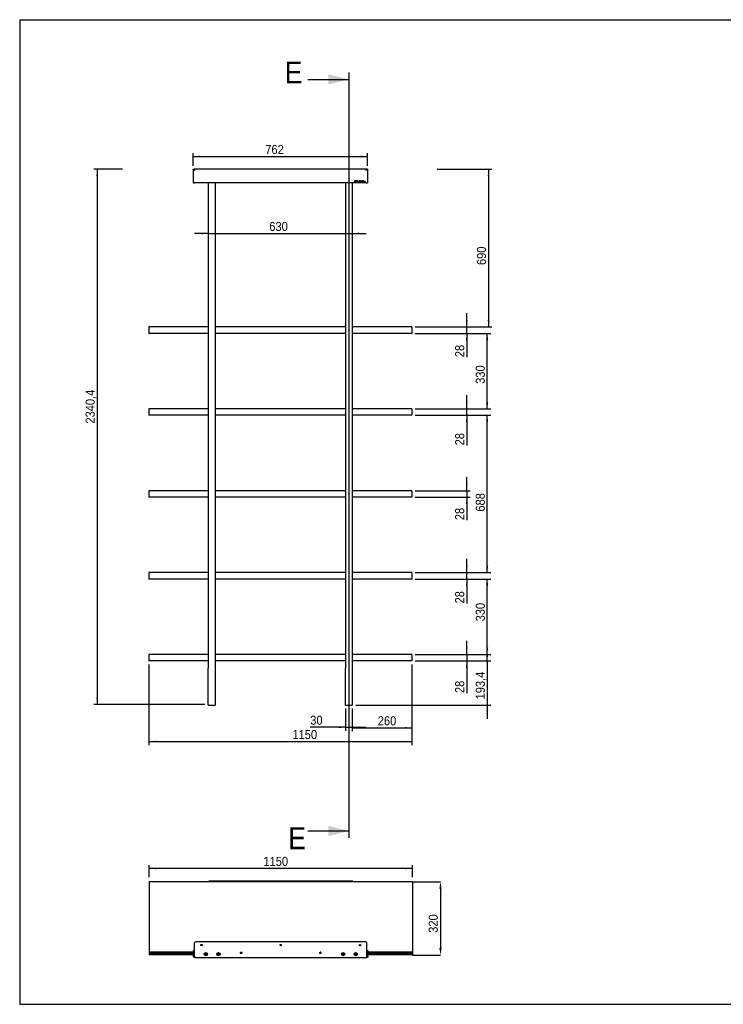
# Model space of a CAD drawing. Header units: millimetres. Extents: x 150 to 6300, y 173 to 4478.
# Tile 1 of 6: x 150 to 3225, y 173 to 4478. Entities that reach past the tile are written whole.
import ezdxf

# ---------------------------------------------------------------- set-up
doc = ezdxf.new("R2010")
doc.units = ezdxf.units.MM
doc.header["$LTSCALE"] = 15
doc.header["$PDSIZE"] = -1
doc.linetypes.add('SLD-Solido', pattern=[0])
for name, color, linetype in [('QUOTE', 1, 'SLD-Solido'), ('SCHIZZI', 9, 'Continuous'), ('SEZIONI', 9, 'SLD-Solido')]:
    doc.layers.add(name, color=color, linetype=linetype)
doc.styles.add('SLDTEXTSTYLE0', font='GOTHIC.TTF', dxfattribs={"width": 0.913})
doc.dimstyles.new('SLDDIMSTYLE0', dxfattribs={"dimtxt": 39.6875, "dimasz": 30, "dimexe": 0, "dimexo": 0.0625, "dimgap": 9.921875, "dimtad": 1, "dimdec": 1, "dimrnd": 1e-09, "dimzin": 12, "dimdsep": 46, "dimtxsty": 'SLDTEXTSTYLE0', "dimsah": 1, "dimcen": 0.09, "dimadec": 0, "dimazin": 3, "dimtfac": 1, "dimtdec": 1, "dimtmove": 0, "dimatfit": 0, "dimfxl": 1, "dimfrac": 2, "dimtolj": 1, "dimtzin": 12, "dimarcsym": 0})
doc.dimstyles.new('SLDDIMSTYLE1', dxfattribs={"dimtxt": 39.6875, "dimasz": 30, "dimexe": 0, "dimexo": 0.0625, "dimgap": 9.921875, "dimtad": 1, "dimdec": 1, "dimrnd": 1e-09, "dimzin": 12, "dimdsep": 46, "dimtxsty": 'SLDTEXTSTYLE0', "dimsah": 1, "dimcen": 0.09, "dimadec": 0, "dimazin": 3, "dimtfac": 1, "dimtdec": 1, "dimtofl": 0, "dimtmove": 0, "dimatfit": 3, "dimfxl": 1, "dimfrac": 2, "dimtolj": 1, "dimtzin": 12, "dimarcsym": 0})

# ---------------------------------------------------------------- blocks, each defined once
blk = doc.blocks.new('_D')
at = {"layer": 'QUOTE', "transparency": 16777216}
for p, q in [((2193.3, 1674.7), (2193.3, 1734.7)), ((1878.3, 1674.7), (2208.3, 1674.7)), ((2193.3, 1674.7), (2193.3, 1481.3)), ((1618.3, 1481.3), (2208.3, 1481.3)), ((2193.3, 1481.3), (2193.3, 1421.3))]:
    blk.add_line(p, q, dxfattribs=at)
for points in [[(2193.3, 1674.7), (2197.1, 1704.7), (2189.6, 1704.7)], [(2193.3, 1481.3), (2189.6, 1451.3), (2197.1, 1451.3)]]:
    blk.add_solid(points, dxfattribs=at)
at = {"layer": 'QUOTE', "transparency": 16777216, "insert": (2142.6, 1506.4), "char_height": 39.69, "attachment_point": 1, "rotation": 90, "style": 'SLDTEXTSTYLE0'}
blk.add_mtext('193,4', dxfattribs=at)
blk = doc.blocks.new('_D_1')
at = {"layer": 'QUOTE', "transparency": 16777216}
for p, q in [((2103.3, 1702.7), (2103.3, 1762.7)), ((1878.3, 1702.7), (2118.3, 1702.7)), ((2103.3, 1702.7), (2103.3, 1674.7)), ((1878.3, 1674.7), (2118.3, 1674.7)), ((2103.3, 1674.7), (2103.3, 1534.3))]:
    blk.add_line(p, q, dxfattribs=at)
for points in [[(2103.3, 1702.7), (2107.1, 1732.7), (2099.6, 1732.7)], [(2103.3, 1674.7), (2099.6, 1644.7), (2107.1, 1644.7)]]:
    blk.add_solid(points, dxfattribs=at)
at = {"layer": 'QUOTE', "transparency": 16777216, "insert": (2052.6, 1534.3), "char_height": 39.69, "attachment_point": 1, "rotation": 90, "style": 'SLDTEXTSTYLE0'}
blk.add_mtext('28', dxfattribs=at)
blk = doc.blocks.new('_D_2')
at = {"layer": 'QUOTE', "transparency": 16777216}
for p, q in [((1878.3, 2032.7), (2208.3, 2032.7)), ((2193.3, 1702.7), (2193.3, 2032.7)), ((1878.3, 1702.7), (2208.3, 1702.7))]:
    blk.add_line(p, q, dxfattribs=at)
for points in [[(2193.3, 2032.7), (2189.6, 2002.7), (2197.1, 2002.7)], [(2193.3, 1702.7), (2197.1, 1732.7), (2189.6, 1732.7)]]:
    blk.add_solid(points, dxfattribs=at)
at = {"layer": 'QUOTE', "transparency": 16777216, "insert": (2142.6, 1847.5), "char_height": 39.69, "attachment_point": 1, "rotation": 90, "style": 'SLDTEXTSTYLE0'}
blk.add_mtext('330', dxfattribs=at)
blk = doc.blocks.new('_D_3')
at = {"layer": 'QUOTE', "transparency": 16777216}
for p, q in [((2103.3, 2060.7), (2103.3, 2120.7)), ((1878.3, 2060.7), (2118.3, 2060.7)), ((1878.3, 2032.7), (2118.3, 2032.7)), ((2103.3, 2032.7), (2103.3, 2060.7)), ((2103.3, 2032.7), (2103.3, 1926))]:
    blk.add_line(p, q, dxfattribs=at)
for points in [[(2103.3, 2060.7), (2107.1, 2090.7), (2099.6, 2090.7)], [(2103.3, 2032.7), (2099.6, 2002.7), (2107.1, 2002.7)]]:
    blk.add_solid(points, dxfattribs=at)
at = {"layer": 'QUOTE', "transparency": 16777216, "insert": (2052.6, 1926), "char_height": 39.69, "attachment_point": 1, "rotation": 90, "style": 'SLDTEXTSTYLE0'}
blk.add_mtext('28', dxfattribs=at)
blk = doc.blocks.new('_D_4')
at = {"layer": 'QUOTE', "transparency": 16777216}
for p, q in [((2103.3, 2776.7), (2103.3, 2836.7)), ((1878.3, 2776.7), (2118.3, 2776.7)), ((2103.3, 2748.7), (2103.3, 2776.7)), ((1878.3, 2748.7), (2118.3, 2748.7)), ((2103.3, 2748.7), (2103.3, 2617.2))]:
    blk.add_line(p, q, dxfattribs=at)
for points in [[(2103.3, 2776.7), (2107.1, 2806.7), (2099.6, 2806.7)], [(2103.3, 2748.7), (2099.6, 2718.7), (2107.1, 2718.7)]]:
    blk.add_solid(points, dxfattribs=at)
at = {"layer": 'QUOTE', "transparency": 16777216, "insert": (2052.6, 2617.2), "char_height": 39.69, "attachment_point": 1, "rotation": 90, "style": 'SLDTEXTSTYLE0'}
blk.add_mtext('28', dxfattribs=at)
blk = doc.blocks.new('_D_5')
at = {"layer": 'QUOTE', "transparency": 16777216}
for p, q in [((1878.3, 3106.7), (2208.3, 3106.7)), ((2193.3, 2776.7), (2193.3, 3106.7)), ((1878.3, 2776.7), (2208.3, 2776.7))]:
    blk.add_line(p, q, dxfattribs=at)
for points in [[(2193.3, 3106.7), (2189.6, 3076.7), (2197.1, 3076.7)], [(2193.3, 2776.7), (2197.1, 2806.7), (2189.6, 2806.7)]]:
    blk.add_solid(points, dxfattribs=at)
at = {"layer": 'QUOTE', "transparency": 16777216, "insert": (2142.6, 2886.2), "char_height": 39.69, "attachment_point": 1, "rotation": 90, "style": 'SLDTEXTSTYLE0'}
blk.add_mtext('330', dxfattribs=at)
blk = doc.blocks.new('_D_6')
at = {"layer": 'QUOTE', "transparency": 16777216}
for p, q in [((2103.3, 3134.7), (2103.3, 3194.7)), ((1878.3, 3134.7), (2118.3, 3134.7)), ((1878.3, 3106.7), (2118.3, 3106.7)), ((2103.3, 3106.7), (2103.3, 3134.7)), ((2103.3, 3106.7), (2103.3, 3002.7))]:
    blk.add_line(p, q, dxfattribs=at)
for points in [[(2103.3, 3134.7), (2107.1, 3164.7), (2099.6, 3164.7)], [(2103.3, 3106.7), (2099.6, 3076.7), (2107.1, 3076.7)]]:
    blk.add_solid(points, dxfattribs=at)
at = {"layer": 'QUOTE', "transparency": 16777216, "insert": (2052.6, 3002.7), "char_height": 39.69, "attachment_point": 1, "rotation": 90, "style": 'SLDTEXTSTYLE0'}
blk.add_mtext('28', dxfattribs=at)
blk = doc.blocks.new('_D_7')
at = {"layer": 'QUOTE', "transparency": 16777216}
for p, q in [((907.3, 3839.8), (907.3, 3895)), ((907.3, 3880), (1669.3, 3880)), ((1669.3, 3839.8), (1669.3, 3895))]:
    blk.add_line(p, q, dxfattribs=at)
for points in [[(907.3, 3880), (937.3, 3876.2), (937.3, 3883.7)], [(1669.3, 3880), (1639.3, 3883.7), (1639.3, 3876.2)]]:
    blk.add_solid(points, dxfattribs=at)
at = {"layer": 'QUOTE', "transparency": 16777216, "insert": (1222.9, 3930.7), "char_height": 39.69, "attachment_point": 1, "style": 'SLDTEXTSTYLE0'}
blk.add_mtext('762', dxfattribs=at)
blk = doc.blocks.new('_D_8')
at = {"layer": 'QUOTE', "transparency": 16777216}
for p, q in [((1878.3, 2748.7), (2208.3, 2748.7)), ((2193.3, 2060.7), (2193.3, 2748.7)), ((1878.3, 2060.7), (2208.3, 2060.7))]:
    blk.add_line(p, q, dxfattribs=at)
for points in [[(2193.3, 2748.7), (2189.6, 2718.7), (2197.1, 2718.7)], [(2193.3, 2060.7), (2197.1, 2090.7), (2189.6, 2090.7)]]:
    blk.add_solid(points, dxfattribs=at)
at = {"layer": 'QUOTE', "transparency": 16777216, "insert": (2142.6, 2327.5), "char_height": 39.69, "attachment_point": 1, "rotation": 90, "style": 'SLDTEXTSTYLE0'}
blk.add_mtext('688', dxfattribs=at)
blk = doc.blocks.new('_D_9')
at = {"layer": 'QUOTE', "transparency": 16777216}
for p, q in [((1573.3, 1466.3), (1573.3, 1369.5)), ((1603.3, 1466.3), (1603.3, 1369.5)), ((1573.3, 1384.5), (1419.4, 1384.5)), ((1573.3, 1384.5), (1603.3, 1384.5)), ((1603.3, 1384.5), (1663.3, 1384.5))]:
    blk.add_line(p, q, dxfattribs=at)
for points in [[(1573.3, 1384.5), (1543.3, 1388.2), (1543.3, 1380.7)], [(1603.3, 1384.5), (1633.3, 1380.7), (1633.3, 1388.2)]]:
    blk.add_solid(points, dxfattribs=at)
at = {"layer": 'QUOTE', "transparency": 16777216, "insert": (1419.4, 1435.2), "char_height": 39.69, "attachment_point": 1, "style": 'SLDTEXTSTYLE0'}
blk.add_mtext('30', dxfattribs=at)
blk = doc.blocks.new('_D_10')
at = {"layer": 'QUOTE', "transparency": 16777216}
for p, q in [((1863.3, 1659.7), (1863.3, 1367.1)), ((1603.3, 1466.3), (1603.3, 1367.1)), ((1603.3, 1382.1), (1863.3, 1382.1))]:
    blk.add_line(p, q, dxfattribs=at)
for points in [[(1603.3, 1382.1), (1633.3, 1378.4), (1633.3, 1385.9)], [(1863.3, 1382.1), (1833.3, 1385.9), (1833.3, 1378.4)]]:
    blk.add_solid(points, dxfattribs=at)
at = {"layer": 'QUOTE', "transparency": 16777216, "insert": (1714.5, 1432.8), "char_height": 39.69, "attachment_point": 1, "style": 'SLDTEXTSTYLE0'}
blk.add_mtext('260', dxfattribs=at)
blk = doc.blocks.new('_D_11')
at = {"layer": 'QUOTE', "transparency": 16777216}
for p, q in [((1973.6, 3824.7), (2213.6, 3824.7)), ((2198.6, 3824.7), (2198.6, 3134.7)), ((1878.3, 3134.7), (2213.6, 3134.7))]:
    blk.add_line(p, q, dxfattribs=at)
for points in [[(2198.6, 3824.7), (2194.9, 3794.7), (2202.4, 3794.7)], [(2198.6, 3134.7), (2202.4, 3164.7), (2194.9, 3164.7)]]:
    blk.add_solid(points, dxfattribs=at)
at = {"layer": 'QUOTE', "transparency": 16777216, "insert": (2147.9, 3405.5), "char_height": 39.69, "attachment_point": 1, "rotation": 90, "style": 'SLDTEXTSTYLE0'}
blk.add_mtext('690', dxfattribs=at)
blk = doc.blocks.new('_D_12')
at = {"layer": 'QUOTE', "transparency": 16777216}
for p, q in [((973.3, 3543.4), (913.3, 3543.4)), ((973.3, 3543.4), (1603.3, 3543.4)), ((1603.3, 3543.4), (1663.3, 3543.4))]:
    blk.add_line(p, q, dxfattribs=at)
for points in [[(973.3, 3543.4), (943.3, 3547.2), (943.3, 3539.7)], [(1603.3, 3543.4), (1633.3, 3539.7), (1633.3, 3547.2)]]:
    blk.add_solid(points, dxfattribs=at)
at = {"layer": 'QUOTE', "transparency": 16777216, "insert": (1240.4, 3594.1), "char_height": 39.69, "attachment_point": 1, "style": 'SLDTEXTSTYLE0'}
blk.add_mtext('630', dxfattribs=at)
blk = doc.blocks.new('_D_13')
at = {"layer": 'QUOTE', "transparency": 16777216}
for p, q in [((2103.3, 2418.7), (2103.3, 2478.7)), ((1878.3, 2418.7), (2118.3, 2418.7)), ((2103.3, 2418.7), (2103.3, 2390.7)), ((1878.3, 2390.7), (2118.3, 2390.7)), ((2103.3, 2390.7), (2103.3, 2290.2))]:
    blk.add_line(p, q, dxfattribs=at)
for points in [[(2103.3, 2418.7), (2107.1, 2448.7), (2099.6, 2448.7)], [(2103.3, 2390.7), (2099.6, 2360.7), (2107.1, 2360.7)]]:
    blk.add_solid(points, dxfattribs=at)
at = {"layer": 'QUOTE', "transparency": 16777216, "insert": (2052.6, 2290.2), "char_height": 39.69, "attachment_point": 1, "rotation": 90, "style": 'SLDTEXTSTYLE0'}
blk.add_mtext('28', dxfattribs=at)
blk = doc.blocks.new('_D_14')
at = {"layer": 'QUOTE', "transparency": 16777216}
for p, q in [((713.3, 1659.7), (713.3, 1307)), ((1863.3, 1659.7), (1863.3, 1307)), ((713.3, 1322), (1863.3, 1322))]:
    blk.add_line(p, q, dxfattribs=at)
for points in [[(713.3, 1322), (743.3, 1318.2), (743.3, 1325.7)], [(1863.3, 1322), (1833.3, 1325.7), (1833.3, 1318.2)]]:
    blk.add_solid(points, dxfattribs=at)
at = {"layer": 'QUOTE', "transparency": 16777216, "insert": (1341.6, 1372.7), "char_height": 39.69, "attachment_point": 1, "style": 'SLDTEXTSTYLE0'}
blk.add_mtext('1150', dxfattribs=at)
blk = doc.blocks.new('_D_15')
at = {"layer": 'QUOTE', "transparency": 16777216}
for p, q in [((598.3, 3824.7), (473.3, 3824.7)), ((488.3, 3824.7), (488.3, 1484.3)), ((958.3, 1484.3), (473.3, 1484.3))]:
    blk.add_line(p, q, dxfattribs=at)
for points in [[(488.3, 3824.7), (484.6, 3794.7), (492.1, 3794.7)], [(488.3, 1484.3), (492.1, 1514.3), (484.6, 1514.3)]]:
    blk.add_solid(points, dxfattribs=at)
at = {"layer": 'QUOTE', "transparency": 16777216, "insert": (437.6, 2712.3), "char_height": 39.69, "attachment_point": 1, "rotation": 90, "style": 'SLDTEXTSTYLE0'}
blk.add_mtext('2340,4', dxfattribs=at)
blk = doc.blocks.new('_D_18')
at = {"layer": 'Defpoints', "color": 0, "transparency": 16777216}
for p in [(1865.7, 708.9), (1865.7, 388.9), (1988.6, 388.9)]:
    blk.add_point(p, dxfattribs=at)
at = {"layer": 'QUOTE', "color": 0, "lineweight": -2, "transparency": 16777216}
for p, q in [((1865.7, 708.9), (1988.6, 708.9)), ((1988.6, 678.9), (1988.6, 418.9)), ((1865.7, 388.9), (1988.6, 388.9))]:
    blk.add_line(p, q, dxfattribs=at)
at = {"layer": 'QUOTE', "color": 0, "transparency": 16777216}
for points in [[(1983.6, 678.9), (1993.6, 678.9), (1988.6, 708.9)], [(1983.6, 418.9), (1993.6, 418.9), (1988.6, 388.9)]]:
    blk.add_solid(points, dxfattribs=at)
at = {"layer": 'QUOTE', "color": 0, "transparency": 16777216, "insert": (1936.9, 526.4), "char_height": 39.69, "attachment_point": 2, "rotation": 90, "style": 'SLDTEXTSTYLE0'}
blk.add_mtext('\\A1;320', dxfattribs=at)
blk = doc.blocks.new('_D_19')
at = {"layer": 'QUOTE', "transparency": 16777216}
for p, q in [((715.7, 729.9), (715.7, 782.4)), ((1865.7, 729.9), (1865.7, 782.4)), ((1865.7, 767.4), (715.7, 767.4))]:
    blk.add_line(p, q, dxfattribs=at)
for points in [[(715.7, 767.4), (745.7, 763.6), (745.7, 771.1)], [(1865.7, 767.4), (1835.7, 771.1), (1835.7, 763.6)]]:
    blk.add_solid(points, dxfattribs=at)
at = {"layer": 'QUOTE', "transparency": 16777216, "insert": (1214.8, 818.1), "char_height": 39.69, "attachment_point": 1, "style": 'SLDTEXTSTYLE0'}
blk.add_mtext('1150', dxfattribs=at)

msp = doc.modelspace()

# ---------------------------------------------------------------- linework, layer by layer
for p, q in [((907.31, 3824.81), (910.31, 3824.81)), ((907.31, 3824.81), (907.31, 3764.81)), ((911.81, 3821.81), (911.81, 3824.81)), ((1664.81, 3824.81), (911.81, 3824.81)), ((911.81, 3820.88), (911.81, 3821.81)), ((1664.81, 3821.81), (1664.81, 3824.81)), ((1664.81, 3820.88), (1664.81, 3821.81)), ((1669.31, 3824.81), (1666.31, 3824.81)), ((1669.31, 3824.81), (1669.31, 3764.81)), ((907.31, 3764.81), (913.31, 3764.81)), ((1663.31, 3764.81), (913.31, 3764.81)), ((973.31, 3764.81), (973.31, 1642.81)), ((1003.31, 3764.81), (1003.31, 1642.81)), ((1573.31, 3764.81), (1573.31, 1642.81)), ((1603.31, 3764.81), (1603.31, 1642.81)), ((1615.05, 3774.21), (1613.4, 3774.21)), ((1613.4, 3774.21), (1613.4, 3769.81)), ((1613.4, 3769.81), (1615.05, 3769.81)), ((1614.21, 3773.47), (1614.21, 3770.55)), ((1615.05, 3773.47), (1614.21, 3773.47)), ((1614.21, 3770.55), (1615.05, 3770.55)), ((1616.53, 3772), (1616.53, 3772.01)), ((1617.38, 3772.01), (1617.38, 3772.02)), ((1620.29, 3774.18), (1618.45, 3774.18)), ((1618.45, 3774.18), (1618.45, 3771.74)), ((1618.45, 3771.74), (1620.31, 3771.74)), ((1618.99, 3773.2), (1618.99, 3773.7)), ((1618.99, 3773.7), (1620.29, 3773.7)), ((1620.14, 3773.2), (1618.99, 3773.2)), ((1618.99, 3772.73), (1620.14, 3772.73)), ((1618.99, 3772.22), (1618.99, 3772.73)), ((1620.31, 3772.22), (1618.99, 3772.22)), ((1620.14, 3772.73), (1620.14, 3773.2)), ((1620.29, 3773.7), (1620.29, 3774.18)), ((1620.31, 3771.74), (1620.31, 3772.22)), ((1621.54, 3772.01), (1621.54, 3772)), ((1622.46, 3770.14), (1621.8, 3768.7)), ((1621.8, 3768.7), (1622.41, 3768.7)), ((1622.38, 3772.02), (1622.38, 3772.01)), ((1622.41, 3768.7), (1622.95, 3769.88)), ((1622.81, 3770.9), (1624, 3773.52)), ((1623.27, 3770.58), (1624.53, 3773.35)), ((1624.86, 3775.4), (1624.33, 3774.23)), ((1624.86, 3774.07), (1625.46, 3775.4)), ((1625.46, 3775.4), (1624.86, 3775.4)), ((1625, 3773), (1625.02, 3772.98)), ((1625.02, 3772.98), (1625.54, 3773.58)), ((1625.05, 3771.06), (1625.03, 3771.04)), ((1625.57, 3770.53), (1625.05, 3771.06)), ((1625.54, 3773.58), (1625.52, 3773.6)), ((1625.55, 3770.51), (1625.57, 3770.53)), ((1628.8, 3774.24), (1626.86, 3769.81)), ((1626.86, 3769.81), (1627.7, 3769.81)), ((1627.7, 3769.81), (1628.14, 3770.86)), ((1628.14, 3770.86), (1630.17, 3770.86)), ((1629.15, 3773.25), (1628.44, 3771.58)), ((1628.44, 3771.58), (1629.87, 3771.58)), ((1629.54, 3774.24), (1628.8, 3774.24)), ((1629.87, 3771.58), (1629.15, 3773.25)), ((1629.54, 3774.22), (1629.54, 3774.24)), ((1631.47, 3769.81), (1629.54, 3774.22)), ((1630.17, 3770.86), (1630.61, 3769.81)), ((1630.61, 3769.81), (1631.47, 3769.81)), ((1633.21, 3771.04), (1632.72, 3770.47)), ((1632.72, 3770.47), (1632.74, 3770.45)), ((1632.91, 3772.98), (1632.91, 3772.97)), ((1633.23, 3771.03), (1633.21, 3771.04)), ((1633.71, 3773.04), (1633.71, 3773.05)), ((1635.34, 3771.01), (1635.34, 3771)), ((1635.57, 3773.1), (1635.59, 3773.09)), ((1635.59, 3773.09), (1636.02, 3773.7)), ((1636.02, 3773.7), (1636.01, 3773.72)), ((1636.15, 3771.07), (1636.15, 3771.08)), ((1641.11, 3774.21), (1637.53, 3774.21)), ((1637.53, 3774.21), (1637.53, 3773.45)), ((1637.53, 3773.45), (1638.91, 3773.45)), ((1638.91, 3773.45), (1638.91, 3769.81)), ((1638.91, 3769.81), (1639.73, 3769.81)), ((1639.73, 3769.81), (1639.73, 3773.45)), ((1639.73, 3773.45), (1641.11, 3773.45)), ((1641.11, 3773.45), (1641.11, 3774.21)), ((1646.07, 3774.21), (1642.8, 3774.21)), ((1642.8, 3774.21), (1642.8, 3769.81)), ((1642.8, 3769.81), (1646.11, 3769.81)), ((1643.61, 3772.39), (1643.61, 3773.48)), ((1643.61, 3773.48), (1646.07, 3773.48)), ((1645.79, 3772.39), (1643.61, 3772.39)), ((1643.61, 3771.66), (1645.79, 3771.66)), ((1643.61, 3770.54), (1643.61, 3771.66)), ((1646.11, 3770.54), (1643.61, 3770.54)), ((1645.79, 3771.66), (1645.79, 3772.39)), ((1646.07, 3773.48), (1646.07, 3774.21)), ((1646.11, 3769.81), (1646.11, 3770.54)), ((1648.71, 3774.21), (1647.9, 3774.21)), ((1647.9, 3774.21), (1647.9, 3769.81)), ((1647.9, 3769.81), (1651, 3769.81)), ((1648.71, 3770.55), (1648.71, 3774.21)), ((1651, 3770.55), (1648.71, 3770.55)), ((1651, 3769.81), (1651, 3770.55)), ((1653.49, 3774.21), (1652.68, 3774.21)), ((1652.68, 3774.21), (1652.68, 3769.81)), ((1652.68, 3769.81), (1655.78, 3769.81)), ((1653.49, 3770.55), (1653.49, 3774.21)), ((1655.78, 3770.55), (1653.49, 3770.55)), ((1655.78, 3769.81), (1655.78, 3770.55)), ((1657.51, 3774.21), (1657.51, 3769.81)), ((1658.31, 3774.21), (1657.51, 3774.21)), ((1657.51, 3769.81), (1658.31, 3769.81)), ((1658.31, 3769.81), (1658.31, 3774.21)), ((1663.31, 3764.81), (1669.31, 3764.81)), ((973.31, 3134.71), (713.31, 3134.71)), ((713.31, 3134.71), (713.31, 3106.71)), ((973.31, 3106.71), (713.31, 3106.71)), ((1573.31, 3134.71), (1003.31, 3134.71)), ((1573.31, 3106.71), (1003.31, 3106.71)), ((1863.31, 3134.71), (1603.31, 3134.71)), ((1863.31, 3106.71), (1603.31, 3106.71)), ((1863.31, 3134.71), (1863.31, 3106.71)), ((973.31, 2776.71), (713.31, 2776.71)), ((713.31, 2776.71), (713.31, 2748.71)), ((1573.31, 2776.71), (1003.31, 2776.71)), ((1863.31, 2776.71), (1603.31, 2776.71)), ((1863.31, 2776.71), (1863.31, 2748.71)), ((973.31, 2748.71), (713.31, 2748.71)), ((1573.31, 2748.71), (1003.31, 2748.71)), ((1863.31, 2748.71), (1603.31, 2748.71)), ((713.31, 2418.71), (713.31, 2390.71)), ((973.31, 2418.71), (713.31, 2418.71)), ((1573.31, 2418.71), (1003.31, 2418.71)), ((1863.31, 2418.71), (1603.31, 2418.71)), ((1863.31, 2418.71), (1863.31, 2390.71)), ((973.31, 2390.71), (713.31, 2390.71)), ((1573.31, 2390.71), (1003.31, 2390.71)), ((1863.31, 2390.71), (1603.31, 2390.71)), ((713.31, 2060.71), (713.31, 2032.71)), ((973.31, 2060.71), (713.31, 2060.71)), ((973.31, 2032.71), (713.31, 2032.71)), ((1573.31, 2060.71), (1003.31, 2060.71)), ((1573.31, 2032.71), (1003.31, 2032.71)), ((1863.31, 2060.71), (1603.31, 2060.71)), ((1863.31, 2032.71), (1603.31, 2032.71)), ((1863.31, 2060.71), (1863.31, 2032.71)), ((973.31, 1702.71), (713.31, 1702.71)), ((713.31, 1702.71), (713.31, 1674.71)), ((1573.31, 1702.71), (1003.31, 1702.71)), ((1863.31, 1702.71), (1603.31, 1702.71)), ((1863.31, 1702.71), (1863.31, 1674.71)), ((973.31, 1674.71), (713.31, 1674.71)), ((973.31, 1481.31), (973.31, 1642.81)), ((1573.31, 1674.71), (1003.31, 1674.71)), ((1003.31, 1642.81), (1003.31, 1481.31)), ((1573.31, 1481.31), (1573.31, 1642.81)), ((1863.31, 1674.71), (1603.31, 1674.71)), ((1603.31, 1642.81), (1603.31, 1481.31)), ((973.31, 1481.31), (1003.31, 1481.31)), ((1573.31, 1481.31), (1603.31, 1481.31)), ((715.67, 708.94), (715.67, 400.94)), ((1865.67, 708.94), (715.67, 708.94)), ((975.67, 708.94), (975.67, 711.94)), ((1605.67, 711.94), (975.67, 711.94)), ((1605.67, 708.94), (1605.67, 711.94)), ((1865.67, 708.94), (1865.67, 400.94)), ((914.17, 383.19), (914.17, 442.19)), ((1662.17, 447.19), (919.17, 447.19)), ((1667.17, 383.19), (1667.17, 442.19)), ((715.67, 400.94), (715.67, 397.94)), ((909.67, 400.94), (715.67, 400.94)), ((909.67, 397.94), (715.67, 397.94)), ((715.67, 397.94), (715.67, 394.94)), ((909.67, 394.94), (715.67, 394.94)), ((715.67, 394.94), (715.67, 391.94)), ((909.67, 391.94), (715.67, 391.94)), ((715.67, 391.94), (715.67, 388.94)), ((909.67, 388.94), (715.67, 388.94)), ((909.67, 408.19), (912.67, 408.19)), ((909.67, 406.19), (909.67, 408.19)), ((909.67, 383.19), (909.67, 406.19)), ((912.67, 408.19), (912.67, 406.19)), ((912.67, 383.19), (912.67, 406.19)), ((914.17, 400.94), (912.67, 400.94)), ((914.17, 397.94), (912.67, 397.94)), ((914.17, 394.94), (912.67, 394.94)), ((914.17, 391.94), (912.67, 391.94)), ((914.17, 388.94), (912.67, 388.94)), ((963.17, 395), (961.17, 393.84)), ((961.17, 393.84), (961.17, 391.53)), ((961.17, 391.53), (963.17, 390.38)), ((965.17, 393.84), (963.17, 395)), ((963.17, 390.38), (965.17, 391.53)), ((965.17, 391.53), (965.17, 393.84)), ((1018.17, 395), (1016.17, 393.84)), ((1016.17, 393.84), (1016.17, 391.53)), ((1016.17, 391.53), (1018.17, 390.38)), ((1020.17, 393.84), (1018.17, 395)), ((1018.17, 390.38), (1020.17, 391.53)), ((1020.17, 391.53), (1020.17, 393.84)), ((1120.66, 397.94), (1114.18, 397.94)), ((1119.15, 400.94), (1115.68, 400.94)), ((1467.16, 397.94), (1460.68, 397.94)), ((1465.65, 400.94), (1462.18, 400.94)), ((1563.17, 395), (1561.17, 393.84)), ((1561.17, 393.84), (1561.17, 391.53)), ((1561.17, 391.53), (1563.17, 390.38)), ((1565.17, 393.84), (1563.17, 395)), ((1563.17, 390.38), (1565.17, 391.53)), ((1565.17, 391.53), (1565.17, 393.84)), ((1617.12, 394.75), (1615.86, 392.81)), ((1615.86, 392.81), (1616.9, 390.75)), ((1616.9, 390.75), (1619.21, 390.63)), ((1619.43, 394.62), (1617.12, 394.75)), ((1619.21, 390.63), (1620.47, 392.56)), ((1620.47, 392.56), (1619.43, 394.62)), ((1668.67, 400.94), (1667.17, 400.94)), ((1668.67, 397.94), (1667.17, 397.94)), ((1668.67, 394.94), (1667.17, 394.94)), ((1668.67, 391.94), (1667.17, 391.94)), ((1668.67, 388.94), (1667.17, 388.94)), ((1668.67, 408.19), (1671.67, 408.19)), ((1668.67, 406.19), (1668.67, 408.19)), ((1668.67, 383.19), (1668.67, 406.19)), ((1671.67, 408.19), (1671.67, 406.19)), ((1671.67, 383.19), (1671.67, 406.19)), ((1865.67, 400.94), (1671.67, 400.94)), ((1865.67, 397.94), (1671.67, 397.94)), ((1865.67, 394.94), (1671.67, 394.94)), ((1865.67, 391.94), (1671.67, 391.94)), ((1865.67, 388.94), (1671.67, 388.94)), ((1865.67, 400.94), (1865.67, 397.94)), ((1865.67, 397.94), (1865.67, 394.94)), ((1865.67, 394.94), (1865.67, 391.94)), ((1865.67, 391.94), (1865.67, 388.94)), ((909.67, 383.19), (912.67, 383.19)), ((1665.67, 377.19), (915.67, 377.19)), ((1671.67, 383.19), (1668.67, 383.19))]:
    msp.add_line(p, q)
for centre, radius in [((944.17, 432.19), 3.25), ((1290.67, 432.19), 3.25), ((1637.17, 432.19), 3.25), ((963.17, 392.69), 7), ((963.17, 392.69), 6), ((1018.17, 392.69), 7), ((1018.17, 392.69), 6), ((1117.42, 398.19), 3.25), ((1463.92, 398.19), 3.25), ((1563.17, 392.69), 7), ((1563.17, 392.69), 6), ((1618.17, 392.69), 7), ((1618.17, 392.69), 6)]:
    msp.add_circle(centre, radius)
for centre, radius, start, end in [((1623.79, 3772.12), 1.42, 81.55226, 183.98864), ((919.17, 442.19), 5, 90, 180), ((1662.17, 442.19), 5, 0, 90)]:
    msp.add_arc(centre, radius, start, end)
for points, knots in [([(913.31, 3818.81), (913.12, 3818.94), (912.73, 3819.19), (912.14, 3819.56), (911.55, 3819.95), (910.99, 3820.33), (910.45, 3820.71), (909.94, 3821.09), (909.46, 3821.47), (909.02, 3821.85), (908.62, 3822.23), (908.27, 3822.61), (907.97, 3823), (907.66, 3823.48), (907.38, 3824.08), (907.34, 3824.57), (907.31, 3824.81)], [0, 0, 0, 0, 0.0795232, 0.1590475, 0.2391531, 0.3181291, 0.392524, 0.4648309, 0.5348615, 0.6024312, 0.6640723, 0.7224901, 0.7784216, 0.831111, 0.9180598, 1, 1, 1, 1]), ([(913.31, 3818.81), (913.18, 3818.98), (912.91, 3819.32), (912.51, 3819.84), (912.12, 3820.37), (911.76, 3820.89), (911.42, 3821.41), (911.12, 3821.93), (910.86, 3822.46), (910.59, 3823.1), (910.37, 3823.89), (910.33, 3824.5), (910.31, 3824.81)], [0, 0, 0, 0, 0.0953408, 0.1906872, 0.2867522, 0.3815703, 0.4710549, 0.5585388, 0.6450433, 0.7293281, 0.865368, 1, 1, 1, 1]), ([(911.81, 3824.81), (911.88, 3824.78), (912.07, 3824.68), (912.22, 3824.28), (912.4, 3823.75), (912.58, 3823), (912.76, 3822.1), (912.95, 3821.08), (913.13, 3819.97), (913.25, 3819.2), (913.31, 3818.81)], [0, 0, 0, 0, 0.03508742, 0.09717895, 0.19048654, 0.31311959, 0.46110212, 0.62914196, 0.81103662, 1, 1, 1, 1]), ([(911.81, 3821.81), (911.95, 3821.74), (912.31, 3821.56), (912.61, 3820.83), (912.97, 3819.92), (913.19, 3819.2), (913.31, 3818.81)], [0, 0, 0, 0, 0.1276287, 0.3458076, 0.6489699, 1, 1, 1, 1]), ([(1663.31, 3818.81), (1663.38, 3819.2), (1663.5, 3819.97), (1663.68, 3821.08), (1663.86, 3822.1), (1664.05, 3823), (1664.22, 3823.75), (1664.41, 3824.28), (1664.56, 3824.68), (1664.75, 3824.78), (1664.81, 3824.81)], [0, 0, 0, 0, 0.1889651, 0.3708597, 0.5388997, 0.6868821, 0.8095171, 0.9028242, 0.9649145, 1, 1, 1, 1]), ([(1669.31, 3824.81), (1669.31, 3824.69), (1669.3, 3824.43), (1669.2, 3824.05), (1669.05, 3823.66), (1668.84, 3823.27), (1668.58, 3822.89), (1668.27, 3822.51), (1667.9, 3822.13), (1667.49, 3821.75), (1667.04, 3821.37), (1666.56, 3820.99), (1666.04, 3820.61), (1665.32, 3820.11), (1664.41, 3819.51), (1663.69, 3819.05), (1663.31, 3818.81)], [0, 0, 0, 0, 0.0428671, 0.0870335, 0.1341546, 0.1844349, 0.2364034, 0.2922787, 0.3525039, 0.4174289, 0.483576, 0.5534029, 0.6277266, 0.7052122, 0.8496851, 1, 1, 1, 1]), ([(1666.31, 3824.81), (1666.31, 3824.64), (1666.3, 3824.29), (1666.21, 3823.77), (1666.07, 3823.24), (1665.88, 3822.72), (1665.65, 3822.2), (1665.37, 3821.68), (1665.04, 3821.15), (1664.6, 3820.49), (1664.02, 3819.71), (1663.55, 3819.12), (1663.31, 3818.81)], [0, 0, 0, 0, 0.0751486, 0.1516558, 0.2314351, 0.3141008, 0.3967659, 0.4827759, 0.5734719, 0.6674799, 0.8302116, 1, 1, 1, 1]), ([(1663.31, 3818.81), (1663.43, 3819.2), (1663.66, 3819.92), (1664.02, 3820.83), (1664.32, 3821.56), (1664.68, 3821.74), (1664.81, 3821.81)], [0, 0, 0, 0, 0.3510343, 0.65419512, 0.87237893, 1, 1, 1, 1]), ([(1617.38, 3772.02), (1617.34, 3772.36), (1617.26, 3773.01), (1616.64, 3773.73), (1615.87, 3774.14), (1615.33, 3774.18), (1615.05, 3774.21)], [0, 0, 0, 0, 0.27952258, 0.54542183, 0.76306166, 1, 1, 1, 1]), ([(1616.53, 3772.01), (1616.51, 3772.23), (1616.46, 3772.67), (1616.07, 3773.15), (1615.58, 3773.42), (1615.23, 3773.45), (1615.05, 3773.47)], [0, 0, 0, 0, 0.2871384, 0.5522953, 0.7662053, 1, 1, 1, 1]), ([(1615.05, 3769.81), (1615.4, 3769.85), (1616.08, 3769.92), (1616.86, 3770.49), (1617.31, 3771.22), (1617.35, 3771.74), (1617.38, 3772.01)], [0, 0, 0, 0, 0.2961818, 0.5664097, 0.7768882, 1, 1, 1, 1]), ([(1615.05, 3770.55), (1615.27, 3770.57), (1615.71, 3770.62), (1616.21, 3770.99), (1616.49, 3771.48), (1616.52, 3771.82), (1616.53, 3772)], [0, 0, 0, 0, 0.2938657, 0.5608632, 0.7719014, 1, 1, 1, 1]), ([(1624.33, 3774.23), (1624.23, 3774.25), (1624.1, 3774.27), (1623.94, 3774.28), (1623.86, 3774.28), (1623.83, 3774.28), (1623.81, 3774.28), (1623.81, 3774.28), (1623.8, 3774.28), (1623.8, 3774.28), (1623.8, 3774.28), (1623.8, 3774.28), (1623.5, 3774.28), (1622.9, 3774.17), (1622.15, 3773.67), (1621.63, 3772.92), (1621.57, 3772.32), (1621.54, 3772.01)], [0, 0, 0, 0, 0.0692643, 0.1020876, 0.1170421, 0.123726, 0.1266876, 0.1279949, 0.1285707, 0.1288243, 0.128936, 0.1289849, 0.1290234, 0.3530644, 0.5641094, 0.7753912, 1, 1, 1, 1]), ([(1621.54, 3772), (1621.55, 3771.79), (1621.58, 3771.37), (1621.86, 3770.69), (1622.23, 3770.35), (1622.46, 3770.14)], [0, 0, 0, 0, 0.2957342, 0.5753647, 1, 1, 1, 1]), ([(1622.38, 3772.01), (1622.4, 3771.77), (1622.44, 3771.36), (1622.7, 3771.04), (1622.81, 3770.9)], [0, 0, 0, 0, 0.5786135, 1, 1, 1, 1]), ([(1622.95, 3769.88), (1623.03, 3769.86), (1623.17, 3769.81), (1623.4, 3769.76), (1623.68, 3769.73), (1624.18, 3769.74), (1624.89, 3769.91), (1625.33, 3770.31), (1625.55, 3770.51)], [0, 0, 0, 0, 0.0800114, 0.1616724, 0.2453613, 0.3845378, 0.6825734, 1, 1, 1, 1]), ([(1625.03, 3771.04), (1624.93, 3770.95), (1624.74, 3770.78), (1624.41, 3770.58), (1624.06, 3770.49), (1623.67, 3770.47), (1623.42, 3770.54), (1623.27, 3770.58)], [0, 0, 0, 0, 0.2086687, 0.4014738, 0.5984104, 0.7578025, 1, 1, 1, 1]), ([(1624.53, 3773.35), (1624.62, 3773.29), (1624.79, 3773.19), (1624.93, 3773.06), (1625, 3773)], [0, 0, 0, 0, 0.5348227, 1, 1, 1, 1]), ([(1625.52, 3773.6), (1625.41, 3773.7), (1625.21, 3773.88), (1624.97, 3774.01), (1624.86, 3774.07)], [0, 0, 0, 0, 0.5342452, 1, 1, 1, 1]), ([(1632.74, 3770.45), (1632.94, 3770.3), (1633.34, 3769.99), (1634.1, 3769.75), (1634.92, 3769.72), (1635.66, 3769.98), (1636.09, 3770.52), (1636.13, 3770.88), (1636.15, 3771.07)], [0, 0, 0, 0, 0.1759101, 0.3484963, 0.5452373, 0.748327, 0.8703477, 1, 1, 1, 1]), ([(1636.01, 3773.72), (1635.89, 3773.8), (1635.66, 3773.97), (1635.27, 3774.14), (1634.85, 3774.25), (1634.36, 3774.29), (1633.82, 3774.22), (1633.31, 3773.95), (1632.97, 3773.52), (1632.93, 3773.16), (1632.91, 3772.98)], [0, 0, 0, 0, 0.1102936, 0.2173465, 0.3252409, 0.4379816, 0.5953041, 0.7342541, 0.8645217, 1, 1, 1, 1]), ([(1632.91, 3772.97), (1632.91, 3772.84), (1632.93, 3772.58), (1633.1, 3772.25), (1633.55, 3771.85), (1634.02, 3771.74), (1634.37, 3771.65)], [0, 0, 0, 0, 0.1872418, 0.347647, 0.5094669, 1, 1, 1, 1]), ([(1635.34, 3771), (1635.33, 3770.92), (1635.31, 3770.77), (1635.13, 3770.59), (1634.88, 3770.49), (1634.57, 3770.46), (1634.17, 3770.5), (1633.69, 3770.67), (1633.39, 3770.91), (1633.23, 3771.03)], [0, 0, 0, 0, 0.0886014, 0.1776033, 0.2803857, 0.4039327, 0.5464013, 0.7592937, 1, 1, 1, 1]), ([(1633.71, 3773.05), (1633.72, 3773.12), (1633.74, 3773.26), (1633.91, 3773.43), (1634.13, 3773.53), (1634.5, 3773.57), (1635.03, 3773.46), (1635.38, 3773.23), (1635.57, 3773.1)], [0, 0, 0, 0, 0.0943802, 0.1893608, 0.2976879, 0.4258941, 0.6931661, 1, 1, 1, 1]), ([(1634.73, 3772.38), (1634.55, 3772.42), (1634.25, 3772.5), (1633.9, 3772.64), (1633.73, 3772.84), (1633.72, 3772.97), (1633.71, 3773.04)], [0, 0, 0, 0, 0.4294061, 0.7007145, 0.8503032, 1, 1, 1, 1]), ([(1634.37, 3771.65), (1634.55, 3771.61), (1634.85, 3771.53), (1635.18, 3771.38), (1635.33, 3771.19), (1635.33, 3771.07), (1635.34, 3771.01)], [0, 0, 0, 0, 0.4490929, 0.7176891, 0.860878, 1, 1, 1, 1]), ([(1636.15, 3771.08), (1636.13, 3771.26), (1636.1, 3771.6), (1635.75, 3771.99), (1635.28, 3772.23), (1634.93, 3772.32), (1634.73, 3772.38)], [0, 0, 0, 0, 0.2440352, 0.4814355, 0.7097785, 1, 1, 1, 1]), ([(915.67, 377.19), (915.47, 377.19), (915.08, 377.2), (914.49, 377.3), (913.9, 377.44), (913.33, 377.65), (912.79, 377.91), (912.28, 378.22), (911.8, 378.59), (911.36, 379), (910.96, 379.45), (910.61, 379.93), (910.31, 380.46), (910, 381.16), (909.73, 382.08), (909.69, 382.82), (909.67, 383.19)], [0, 0, 0, 0, 0.0625565, 0.1255474, 0.1899042, 0.2547341, 0.3175746, 0.3808554, 0.4448173, 0.5097113, 0.5723257, 0.6353757, 0.6997954, 0.7646898, 0.8814503, 1, 1, 1, 1]), ([(914.63, 380.38), (914.58, 380.4), (914.4, 380.46), (914.11, 380.62), (913.77, 380.85), (913.47, 381.13), (913.21, 381.45), (912.94, 381.89), (912.72, 382.47), (912.68, 382.95), (912.67, 383.19)], [0, 0, 0, 0, 0.0457636, 0.1600156, 0.2706672, 0.3820928, 0.4959314, 0.6106135, 0.8032253, 1, 1, 1, 1]), ([(1671.67, 383.19), (1671.66, 382.99), (1671.65, 382.6), (1671.56, 382.01), (1671.41, 381.42), (1671.2, 380.85), (1670.94, 380.31), (1670.63, 379.8), (1670.27, 379.32), (1669.86, 378.88), (1669.41, 378.48), (1668.92, 378.14), (1668.4, 377.83), (1667.69, 377.52), (1666.78, 377.25), (1666.04, 377.21), (1665.67, 377.19)], [0, 0, 0, 0, 0.06255608, 0.12554651, 0.18990273, 0.25473219, 0.31757267, 0.38085349, 0.44481534, 0.50970938, 0.57232377, 0.63537374, 0.69979344, 0.76468782, 0.88144934, 1, 1, 1, 1]), ([(1668.67, 383.19), (1668.66, 383.05), (1668.65, 382.78), (1668.57, 382.38), (1668.43, 381.99), (1668.24, 381.63), (1668, 381.29), (1667.72, 380.99), (1667.4, 380.73), (1667.06, 380.51), (1666.82, 380.43), (1666.7, 380.39)], [0, 0, 0, 0, 0.1104946, 0.2217568, 0.33541075, 0.44990046, 0.56078215, 0.67243958, 0.78651497, 0.90143554, 1, 1, 1, 1])]:
    msp.add_open_spline(points, degree=3, knots=knots)
for points in [[(914.17, 383.19), (914.23, 382.79), (914.35, 382.01), (914.54, 380.88), (914.73, 379.83), (914.92, 378.92), (915.1, 378.17), (915.29, 377.61), (915.48, 377.25), (915.6, 377.21), (915.67, 377.19)], [(1665.67, 377.19), (1665.73, 377.21), (1665.85, 377.25), (1666.04, 377.61), (1666.23, 378.17), (1666.42, 378.92), (1666.6, 379.83), (1666.79, 380.88), (1666.98, 382.01), (1667.1, 382.79), (1667.17, 383.19)]]:
    msp.add_open_spline(points, degree=3)
at = {"layer": 'QUOTE', "color": 7, "true_color": 0xffffff}
msp.add_line((149.62, 4478.32), (6299.32, 4478.32), dxfattribs=at)
at = {"layer": 'SCHIZZI', "color": 7, "true_color": 0xffffff}
for p, q in [((149.62, 4478.32), (149.62, 173.32)), ((149.62, 173.32), (6299.62, 173.32))]:
    msp.add_line(p, q, dxfattribs=at)
at = {"layer": 'SEZIONI'}
msp.add_line((1588.31, 4247.33), (1588.31, 901.31), dxfattribs=at)
at = {"layer": 'SEZIONI', "linetype": 'SLD-Solido'}
for p, q in [((1408.31, 4217.33), (1588.31, 4217.33)), ((1408.31, 931.31), (1588.31, 931.31))]:
    msp.add_line(p, q, dxfattribs=at)
at = {"layer": 'SEZIONI'}
for points in [[(1588.31, 4217.33), (1498.31, 4239.83), (1498.31, 4194.83)], [(1588.31, 931.31), (1498.31, 953.81), (1498.31, 908.81)]]:
    msp.add_solid(points, dxfattribs=at)

# ---------------------------------------------------------------- texts
at = {"layer": 'SEZIONI', "char_height": 95.25, "attachment_point": 1, "style": 'SLDTEXTSTYLE0'}
for insert in [(1307.87, 4295.2), (1323.15, 946.74)]:
    msp.add_mtext('E', dxfattribs=dict(at, insert=insert))

# ---------------------------------------------------------------- dimensions: what is measured, and where the dimension line sits
at = {"layer": 'QUOTE'}
for base, p1, p2, dimstyle, picture, middle in [((1669.31, 3879.96), (907.31, 3824.81), (1669.31, 3824.81), 'SLDDIMSTYLE1', '_D_7', (1266.84, 3879.96)), ((1603.31, 3543.41), (973.31, 3785.81), (1603.31, 3785.81), 'SLDDIMSTYLE0', '_D_12', (1284.35, 3543.41)), ((1863.31, 1321.99), (713.31, 1674.71), (1863.31, 1674.71), 'SLDDIMSTYLE1', '_D_14', (1400.27, 1321.99)), ((1863.31, 1382.14), (1603.31, 1481.31), (1863.31, 1674.71), 'SLDDIMSTYLE1', '_D_10', (1758.49, 1382.14)), ((1603.31, 1384.47), (1573.31, 1481.31), (1603.31, 1481.31), 'SLDDIMSTYLE0', '_D_9', (1448.75, 1384.47)), ((715.67, 767.4), (1865.67, 714.94), (715.67, 714.94), 'SLDDIMSTYLE1', '_D_19', (1273.49, 767.4))]:
    dim = msp.add_linear_dim(base=base, p1=p1, p2=p2, dimstyle=dimstyle, dxfattribs=at)
    dim.commit()
    dim.dimension.update_dxf_attribs({"geometry": picture, "text_midpoint": middle, "dimtype": 160})
for base, p1, p2, dimstyle, picture, middle in [((488.31, 1484.31), (613.31, 3824.71), (973.31, 1484.31), 'SLDDIMSTYLE1', '_D_15', (488.31, 2792.91)), ((2198.61, 3134.71), (1958.61, 3824.71), (1863.31, 3134.71), 'SLDDIMSTYLE1', '_D_11', (2198.61, 3449.45)), ((2103.31, 3134.71), (1863.31, 3106.71), (1863.31, 3134.71), 'SLDDIMSTYLE0', '_D_6', (2103.31, 3032.04)), ((2193.31, 3106.71), (1863.31, 2776.71), (1863.31, 3106.71), 'SLDDIMSTYLE1', '_D_5', (2193.31, 2930.18)), ((2103.31, 2776.71), (1863.31, 2748.71), (1863.31, 2776.71), 'SLDDIMSTYLE0', '_D_4', (2103.31, 2646.48)), ((2193.31, 2748.71), (1863.31, 2060.71), (1863.31, 2748.71), 'SLDDIMSTYLE1', '_D_8', (2193.31, 2371.44)), ((2103.31, 2390.71), (1863.31, 2418.71), (1863.31, 2390.71), 'SLDDIMSTYLE0', '_D_13', (2103.31, 2319.56)), ((2103.31, 2060.71), (1863.31, 2032.71), (1863.31, 2060.71), 'SLDDIMSTYLE0', '_D_3', (2103.31, 1955.33)), ((2193.31, 2032.71), (1863.31, 1702.71), (1863.31, 2032.71), 'SLDDIMSTYLE1', '_D_2', (2193.31, 1891.48)), ((2193.31, 1481.31), (1863.31, 1674.71), (1603.31, 1481.31), 'SLDDIMSTYLE0', '_D', (2193.31, 1572.35)), ((2103.31, 1674.71), (1863.31, 1702.71), (1863.31, 1674.71), 'SLDDIMSTYLE0', '_D_1', (2103.31, 1563.58)), ((1988.55, 388.94), (1865.67, 708.94), (1865.67, 388.94), 'SLDDIMSTYLE1', '_D_18', (1988.55, 526.38))]:
    dim = msp.add_linear_dim(base=base, p1=p1, p2=p2, angle=90, dimstyle=dimstyle, dxfattribs=at)
    dim.commit()
    dim.dimension.update_dxf_attribs({"geometry": picture, "text_midpoint": middle, "dimtype": 160})

doc.saveas('drawing.dxf')
